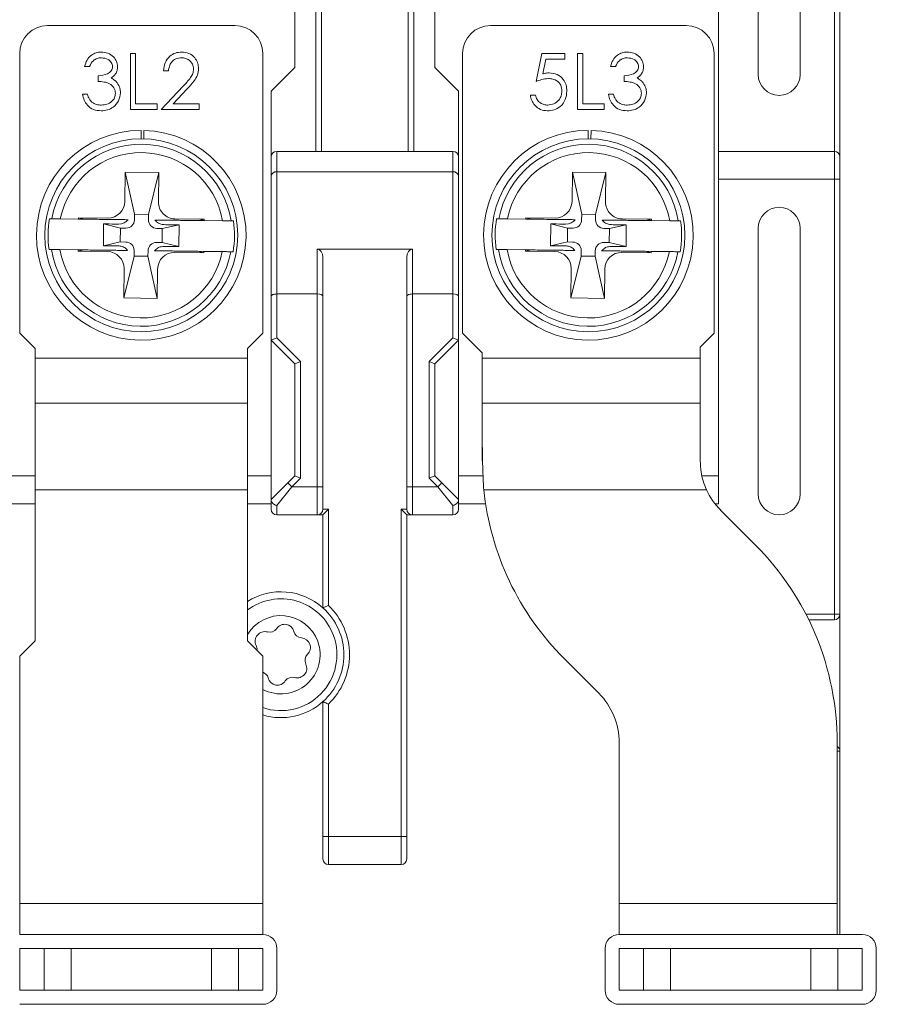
# Model space of a CAD drawing. Header units: millimetres. Extents: x 0 to 420, y 0 to 297.
# Tile 4 of 21: x 129 to 160, y 54 to 89. Entities that reach past the tile are written whole.
import ezdxf

# ---------------------------------------------------------------- set-up
doc = ezdxf.new("R2010")
doc.units = ezdxf.units.MM
doc.layers.add('COTA', color=7, linetype='Continuous')
doc.styles.add('SLDTEXTSTYLE3', font='TXT', dxfattribs={"width": 0.75})
doc.dimstyles.new('SLDDIMSTYLE0', dxfattribs={"dimtxt": 3.5, "dimasz": 3.302, "dimexe": 0, "dimexo": 0.0625, "dimgap": 0.875, "dimtad": 1, "dimdec": 1, "dimrnd": 1e-09, "dimzin": 12, "dimdsep": 46, "dimtxsty": 'SLDTEXTSTYLE3', "dimsah": 1, "dimcen": 0.09, "dimadec": 0, "dimazin": 3, "dimtfac": 1, "dimtdec": 1, "dimtofl": 0, "dimtmove": 0, "dimatfit": 3, "dimfxl": 0, "dimfrac": 2, "dimtolj": 1, "dimtzin": 12, "dimarcsym": 0})

# ---------------------------------------------------------------- blocks, each defined once
blk = doc.blocks.new('_D_5')
at = {"layer": 'COTA'}
for p, q in [((159.131, 137.325), (175.131, 137.325)), ((174.131, 137.325), (174.131, 37.525)), ((163.338, 90.992), (163.338, 91.703)), ((163.338, 91.703), (168.894, 91.703)), ((168.894, 91.703), (168.894, 90.992)), ((163.338, 77.577), (163.338, 76.866)), ((168.894, 76.866), (168.894, 77.577)), ((163.338, 76.866), (168.894, 76.866)), ((157.131, 37.525), (175.131, 37.525))]:
    blk.add_line(p, q, dxfattribs=at)
for points in [[(174.131, 137.325), (173.623, 134.023), (174.639, 134.023)], [(174.131, 37.525), (174.639, 40.827), (173.623, 40.827)]]:
    blk.add_solid(points, dxfattribs=at)
at = {"layer": 'COTA', "char_height": 3.5, "attachment_point": 1, "rotation": 90, "style": 'SLDTEXTSTYLE3'}
for s, insert in [('3,929', (164.383, 78.466)), ('99,8', (169.619, 79.759))]:
    blk.add_mtext(s, dxfattribs=dict(at, insert=insert))
blk = doc.blocks.new('_D_6')
at = {"layer": 'COTA'}
for p, q in [((159.131, 137.325), (187.131, 137.325)), ((186.131, 137.325), (186.131, 31.025)), ((175.338, 90.992), (175.338, 91.703)), ((175.338, 91.703), (180.894, 91.703)), ((180.894, 91.703), (180.894, 90.992)), ((175.338, 77.577), (175.338, 76.866)), ((180.894, 76.866), (180.894, 77.577)), ((175.338, 76.866), (180.894, 76.866)), ((121.266, 31.025), (187.131, 31.025))]:
    blk.add_line(p, q, dxfattribs=at)
for points in [[(186.131, 137.325), (185.623, 134.023), (186.639, 134.023)], [(186.131, 31.025), (186.639, 34.327), (185.623, 34.327)]]:
    blk.add_solid(points, dxfattribs=at)
at = {"layer": 'COTA', "char_height": 3.5, "attachment_point": 1, "rotation": 90, "style": 'SLDTEXTSTYLE3'}
for s, insert in [('4,185', (176.383, 78.466)), ('106,3', (181.619, 78.466))]:
    blk.add_mtext(s, dxfattribs=dict(at, insert=insert))

msp = doc.modelspace()

# ---------------------------------------------------------------- linework, layer by layer
at = {"color": 7, "linetype": 'Continuous', "lineweight": 15}
for p, q in [((157.931, 84.025), (157.931, 133.325)), ((158.131, 133.325), (158.131, 83.825)), ((139.381, 84.025), (139.381, 105.808)), ((142.881, 105.808), (142.881, 84.025)), ((139.581, 105.525), (139.581, 84.025)), ((142.681, 84.025), (142.681, 105.525)), ((155.206, 94.275), (155.206, 86.775)), ((156.706, 86.775), (156.706, 94.275)), ((138.631, 87.025), (138.631, 92.525)), ((143.631, 92.525), (143.631, 87.025)), ((153.781, 84.025), (153.781, 92.525)), ((129.781, 88.525), (136.481, 88.525)), ((145.631, 88.525), (152.631, 88.525)), ((128.781, 87.525), (128.781, 77.525)), ((132.747, 87.525), (132.926, 87.525)), ((132.747, 85.525), (132.747, 87.525)), ((132.926, 87.525), (132.926, 85.73)), ((137.481, 77.525), (137.481, 87.525)), ((144.631, 87.525), (144.631, 77.525)), ((147.259, 86.525), (147.464, 87.525)), ((147.464, 87.525), (148.285, 87.525)), ((147.605, 87.32), (147.497, 86.794)), ((148.285, 87.32), (147.605, 87.32)), ((148.285, 87.525), (148.285, 87.32)), ((148.746, 87.525), (148.926, 87.525)), ((148.746, 85.525), (148.746, 87.525)), ((148.926, 87.525), (148.926, 85.73)), ((153.631, 77.525), (153.631, 87.525)), ((131.285, 87.064), (131.106, 87.064)), ((138.631, 87.025), (137.781, 86.175)), ((144.481, 86.175), (143.631, 87.025)), ((150.105, 87.064), (149.926, 87.064)), ((131.593, 86.525), (131.593, 86.73)), ((134.106, 86.91), (133.926, 86.91)), ((150.413, 86.525), (150.413, 86.73)), ((133.849, 85.525), (134.625, 86.353)), ((134.778, 86.264), (134.278, 85.73)), ((131.029, 86.064), (131.208, 86.064)), ((137.781, 86.175), (137.781, 83.825)), ((144.481, 83.825), (144.481, 86.175)), ((147.054, 86.038), (147.234, 86.038)), ((149.849, 86.064), (150.028, 86.064)), ((132.926, 85.73), (133.696, 85.73)), ((133.696, 85.73), (133.696, 85.525)), ((134.278, 85.73), (135.208, 85.73)), ((135.208, 85.73), (135.208, 85.525)), ((148.926, 85.73), (149.695, 85.73)), ((149.695, 85.73), (149.695, 85.525)), ((133.696, 85.525), (132.747, 85.525)), ((135.208, 85.525), (133.849, 85.525)), ((149.695, 85.525), (148.746, 85.525)), ((133.122, 84.475), (133.126, 84.775)), ((133.226, 84.774), (133.222, 84.474)), ((149.122, 84.475), (149.126, 84.775)), ((149.226, 84.774), (149.222, 84.474)), ((137.781, 83.152), (137.781, 83.825)), ((137.981, 84.025), (137.981, 83.293)), ((137.981, 84.025), (144.281, 84.025)), ((144.281, 83.293), (144.281, 84.025)), ((144.481, 83.825), (144.481, 83.152)), ((153.781, 84.025), (157.931, 84.025)), ((153.781, 83.025), (153.781, 84.025)), ((157.931, 83.025), (157.931, 84.025)), ((158.131, 83.825), (158.131, 83.025)), ((132.558, 83.282), (132.545, 82.232)), ((132.89, 81.778), (132.558, 83.282)), ((133.758, 83.268), (132.558, 83.282)), ((133.39, 81.772), (133.758, 83.268)), ((133.745, 82.218), (133.758, 83.268)), ((137.781, 78.842), (137.781, 83.152)), ((137.981, 83.293), (137.981, 78.925)), ((144.281, 83.293), (137.981, 83.293)), ((144.281, 78.925), (144.281, 83.293)), ((144.481, 83.152), (144.481, 78.842)), ((148.558, 83.282), (148.545, 82.232)), ((148.89, 81.778), (148.558, 83.282)), ((149.758, 83.268), (148.558, 83.282)), ((149.39, 81.772), (149.758, 83.268)), ((149.745, 82.218), (149.758, 83.268)), ((157.931, 83.025), (153.781, 83.025)), ((153.781, 71.425), (153.781, 83.025)), ((158.131, 83.025), (157.931, 83.025)), ((157.931, 67.475), (157.931, 83.025)), ((158.131, 83.025), (158.131, 67.475)), ((132.89, 81.778), (132.888, 81.578)), ((133.39, 81.772), (132.89, 81.778)), ((133.388, 81.572), (133.39, 81.772)), ((148.89, 81.778), (148.888, 81.578)), ((149.39, 81.772), (148.89, 81.778)), ((149.388, 81.572), (149.39, 81.772)), ((129.847, 81.615), (129.929, 81.614)), ((130.888, 81.602), (130.233, 81.61)), ((130.888, 81.652), (131.102, 81.6)), ((131.938, 81.64), (130.888, 81.652)), ((130.888, 81.652), (130.888, 81.602)), ((131.102, 81.6), (130.888, 81.602)), ((131.786, 81.431), (131.776, 80.651)), ((131.786, 81.431), (132.384, 81.284)), ((133.884, 81.266), (134.486, 81.399)), ((135.388, 81.598), (134.338, 81.611)), ((134.476, 80.619), (134.486, 81.399)), ((135.173, 81.551), (135.388, 81.598)), ((135.387, 81.548), (135.173, 81.551)), ((135.387, 81.548), (135.388, 81.598)), ((136.042, 81.541), (135.387, 81.548)), ((136.346, 81.537), (136.428, 81.536)), ((145.847, 81.615), (145.929, 81.614)), ((146.888, 81.602), (146.233, 81.61)), ((146.888, 81.652), (147.102, 81.6)), ((147.938, 81.64), (146.888, 81.652)), ((146.888, 81.652), (146.888, 81.602)), ((147.102, 81.6), (146.888, 81.602)), ((147.786, 81.431), (147.776, 80.651)), ((147.786, 81.431), (148.384, 81.284)), ((149.884, 81.266), (150.486, 81.399)), ((151.388, 81.598), (150.338, 81.611)), ((150.476, 80.619), (150.486, 81.399)), ((151.173, 81.551), (151.388, 81.598)), ((151.387, 81.548), (151.173, 81.551)), ((151.387, 81.548), (151.388, 81.598)), ((152.042, 81.541), (151.387, 81.548)), ((152.346, 81.537), (152.428, 81.536)), ((132.384, 81.284), (132.378, 80.784)), ((132.584, 81.282), (132.384, 81.284)), ((133.884, 81.266), (133.684, 81.269)), ((133.878, 80.766), (133.884, 81.266)), ((148.384, 81.284), (148.378, 80.784)), ((148.584, 81.282), (148.384, 81.284)), ((149.884, 81.266), (149.684, 81.269)), ((149.878, 80.766), (149.884, 81.266)), ((155.206, 81.275), (155.206, 71.775)), ((156.706, 71.775), (156.706, 81.275)), ((132.378, 80.784), (131.776, 80.651)), ((132.378, 80.784), (132.578, 80.782)), ((133.678, 80.769), (133.878, 80.766)), ((133.878, 80.766), (134.476, 80.619)), ((148.378, 80.784), (147.776, 80.651)), ((148.378, 80.784), (148.578, 80.782)), ((149.678, 80.769), (149.878, 80.766)), ((149.878, 80.766), (150.476, 80.619)), ((129.916, 80.514), (129.834, 80.515)), ((130.22, 80.51), (130.875, 80.502)), ((130.875, 80.502), (130.874, 80.452)), ((131.089, 80.5), (130.874, 80.452)), ((130.874, 80.452), (131.924, 80.44)), ((130.875, 80.502), (131.089, 80.5)), ((132.872, 80.278), (132.504, 78.783)), ((132.874, 80.478), (132.872, 80.278)), ((132.872, 80.278), (133.372, 80.272)), ((133.372, 80.272), (133.374, 80.472)), ((134.324, 80.411), (135.374, 80.398)), ((135.16, 80.451), (135.374, 80.398)), ((135.16, 80.451), (135.374, 80.448)), ((135.374, 80.398), (135.374, 80.448)), ((135.374, 80.448), (136.029, 80.441)), ((136.415, 80.436), (136.333, 80.437)), ((139.431, 78.925), (139.431, 80.525)), ((139.431, 80.525), (142.831, 80.525)), ((142.831, 80.525), (142.831, 78.925)), ((145.916, 80.514), (145.834, 80.515)), ((146.22, 80.51), (146.875, 80.502)), ((146.875, 80.502), (146.874, 80.452)), ((147.089, 80.5), (146.874, 80.452)), ((146.874, 80.452), (147.924, 80.44)), ((146.875, 80.502), (147.089, 80.5)), ((148.872, 80.278), (148.504, 78.783)), ((148.874, 80.478), (148.872, 80.278)), ((148.872, 80.278), (149.372, 80.272)), ((149.372, 80.272), (149.374, 80.472)), ((150.324, 80.411), (151.374, 80.398)), ((151.16, 80.451), (151.374, 80.398)), ((151.16, 80.451), (151.374, 80.448)), ((151.374, 80.398), (151.374, 80.448)), ((151.374, 80.448), (152.029, 80.441)), ((152.415, 80.436), (152.333, 80.437)), ((133.372, 80.272), (133.704, 78.768)), ((139.631, 80.242), (139.631, 78.842)), ((142.631, 78.842), (142.631, 80.242)), ((149.372, 80.272), (149.704, 78.768)), ((132.517, 79.833), (132.504, 78.783)), ((133.704, 78.768), (133.717, 79.818)), ((148.517, 79.833), (148.504, 78.783)), ((149.704, 78.768), (149.717, 79.818)), ((137.981, 78.925), (139.431, 78.925)), ((137.981, 78.925), (137.981, 77.358)), ((139.431, 72.025), (139.431, 78.925)), ((142.831, 78.925), (144.281, 78.925)), ((142.831, 78.925), (142.831, 72.025)), ((144.281, 77.358), (144.281, 78.925)), ((132.504, 78.783), (133.704, 78.768)), ((137.781, 77.275), (137.781, 78.842)), ((139.631, 78.842), (139.631, 72.025)), ((142.631, 72.025), (142.631, 78.842)), ((144.481, 78.842), (144.481, 77.275)), ((148.504, 78.783), (149.704, 78.768)), ((128.781, 77.525), (129.331, 76.975)), ((136.931, 76.975), (137.481, 77.525)), ((144.631, 77.525), (145.331, 76.825)), ((153.131, 77.025), (153.631, 77.525)), ((137.781, 77.275), (137.981, 77.358)), ((138.631, 76.425), (137.781, 77.275)), ((137.781, 77.275), (137.781, 71.575)), ((137.981, 77.358), (138.831, 76.508)), ((143.431, 76.508), (144.281, 77.358)), ((144.481, 77.275), (143.631, 76.425)), ((144.481, 77.275), (144.281, 77.358)), ((144.481, 71.575), (144.481, 77.275)), ((129.331, 76.975), (129.331, 76.625)), ((136.931, 76.625), (136.931, 76.975)), ((145.331, 76.625), (145.331, 76.825)), ((153.131, 76.625), (153.131, 77.025)), ((129.331, 76.625), (129.331, 75.025)), ((129.331, 76.625), (136.931, 76.625)), ((136.931, 75.025), (136.931, 76.625)), ((138.631, 76.425), (138.831, 76.508)), ((138.631, 72.425), (138.631, 76.425)), ((138.831, 76.508), (138.831, 72.342)), ((143.631, 76.425), (143.431, 76.508)), ((143.431, 72.342), (143.431, 76.508)), ((143.631, 76.425), (143.631, 72.425)), ((145.331, 76.625), (153.131, 76.625)), ((145.331, 75.025), (145.331, 76.625)), ((153.131, 75.025), (153.131, 76.625)), ((129.331, 75.025), (129.331, 71.925)), ((129.331, 75.025), (136.931, 75.025)), ((136.931, 71.925), (136.931, 75.025)), ((145.331, 73.932), (145.331, 75.025)), ((145.331, 75.025), (153.131, 75.025)), ((153.131, 72.961), (153.131, 75.025)), ((145.331, 72.961), (145.331, 73.932)), ((128.481, 72.425), (129.331, 72.425)), ((136.931, 72.425), (137.781, 72.425)), ((138.372, 72.167), (138.631, 72.425)), ((138.831, 72.342), (138.514, 72.025)), ((138.631, 72.425), (138.831, 72.342)), ((143.631, 72.425), (143.431, 72.342)), ((143.748, 72.025), (143.431, 72.342)), ((143.631, 72.425), (143.89, 72.167)), ((144.481, 72.425), (145.349, 72.425)), ((153.194, 72.425), (153.781, 72.425)), ((129.331, 71.925), (136.931, 71.925)), ((129.331, 71.925), (129.331, 66.525)), ((136.931, 66.525), (136.931, 71.925)), ((137.781, 71.575), (138.372, 72.167)), ((138.514, 72.025), (137.981, 71.359)), ((138.372, 72.167), (138.514, 72.025)), ((138.514, 72.025), (139.431, 72.025)), ((139.431, 72.025), (139.631, 72.025)), ((139.431, 71.025), (139.431, 72.025)), ((139.631, 72.025), (139.631, 71.225)), ((142.631, 72.025), (142.831, 72.025)), ((142.631, 71.225), (142.631, 72.025)), ((142.831, 72.025), (143.748, 72.025)), ((142.831, 72.025), (142.831, 71.025)), ((143.89, 72.167), (143.748, 72.025)), ((144.281, 71.359), (143.748, 72.025)), ((143.89, 72.167), (144.481, 71.575)), ((145.385, 71.925), (153.356, 71.925)), ((137.781, 71.225), (137.781, 71.543)), ((144.481, 71.543), (144.481, 71.225)), ((129.331, 71.425), (128.481, 71.425)), ((137.781, 71.425), (136.931, 71.425)), ((137.981, 71.359), (137.981, 71.025)), ((139.631, 71.225), (139.831, 71.225)), ((139.831, 71.225), (139.631, 71.025)), ((139.831, 71.225), (139.831, 67.79)), ((142.431, 71.225), (142.631, 71.225)), ((142.431, 59.525), (142.431, 71.225)), ((142.631, 71.025), (142.431, 71.225)), ((144.281, 71.025), (144.281, 71.359)), ((145.45, 71.425), (144.481, 71.425)), ((153.781, 71.425), (153.658, 71.425)), ((153.863, 71.193), (155.102, 69.954)), ((139.431, 71.025), (137.981, 71.025)), ((139.631, 71.025), (139.431, 71.025)), ((139.631, 67.702), (139.631, 71.025)), ((142.631, 71.025), (142.631, 59.525)), ((142.831, 71.025), (142.631, 71.025)), ((144.281, 71.025), (142.831, 71.025)), ((157.931, 67.275), (157.015, 67.275)), ((158.131, 67.475), (157.931, 67.475)), ((157.931, 67.275), (157.931, 67.475)), ((158.131, 67.475), (158.131, 62.575)), ((129.331, 66.525), (128.781, 65.975)), ((137.481, 65.975), (136.931, 66.525)), ((128.781, 65.975), (128.781, 57.125)), ((137.481, 57.125), (137.481, 65.975)), ((148.26, 65.89), (149.499, 64.651)), ((139.631, 59.525), (139.631, 64.348)), ((139.831, 64.261), (139.831, 59.525)), ((150.231, 62.883), (150.231, 57.125)), ((158.031, 57.125), (158.031, 62.883)), ((158.131, 62.575), (158.131, 56.025)), ((139.631, 59.525), (139.831, 59.525)), ((139.631, 58.725), (139.631, 59.525)), ((139.831, 59.525), (142.431, 59.525)), ((139.831, 59.525), (139.831, 58.525)), ((142.431, 59.525), (142.631, 59.525)), ((142.431, 58.525), (142.431, 59.525)), ((142.631, 59.525), (142.631, 58.725)), ((142.431, 58.525), (139.831, 58.525)), ((128.781, 57.125), (128.781, 56.025)), ((128.781, 57.125), (137.481, 57.125)), ((137.481, 56.025), (137.481, 57.125)), ((150.231, 57.125), (158.031, 57.125)), ((150.231, 57.125), (150.231, 56.025)), ((158.031, 56.025), (158.031, 57.125)), ((137.481, 56.025), (128.781, 56.025)), ((158.931, 56.025), (150.231, 56.025)), ((128.781, 54.025), (128.781, 55.525)), ((128.781, 55.525), (129.654, 55.525)), ((129.654, 54.025), (129.654, 55.525)), ((129.654, 55.525), (130.62, 55.525)), ((130.62, 55.525), (130.62, 54.025)), ((130.62, 55.525), (135.642, 55.525)), ((135.642, 54.025), (135.642, 55.525)), ((135.642, 55.525), (136.608, 55.525)), ((136.608, 55.525), (136.608, 54.025)), ((136.608, 55.525), (137.481, 55.525)), ((137.481, 55.525), (137.481, 54.025)), ((137.981, 54.025), (137.981, 55.525)), ((149.731, 55.525), (149.731, 54.025)), ((150.231, 54.025), (150.231, 55.525)), ((150.231, 55.525), (151.104, 55.525)), ((151.104, 54.025), (151.104, 55.525)), ((151.104, 55.525), (152.07, 55.525)), ((152.07, 55.525), (152.07, 54.025)), ((152.07, 55.525), (157.092, 55.525)), ((157.092, 54.025), (157.092, 55.525)), ((157.092, 55.525), (158.058, 55.525)), ((158.058, 55.525), (158.058, 54.025)), ((158.058, 55.525), (158.931, 55.525)), ((158.931, 55.525), (158.931, 54.025)), ((159.431, 54.025), (159.431, 55.525)), ((129.654, 54.025), (128.781, 54.025)), ((130.62, 54.025), (129.654, 54.025)), ((130.62, 54.025), (135.642, 54.025)), ((136.608, 54.025), (135.642, 54.025)), ((137.481, 54.025), (136.608, 54.025)), ((151.104, 54.025), (150.231, 54.025)), ((152.07, 54.025), (151.104, 54.025)), ((152.07, 54.025), (157.092, 54.025)), ((158.058, 54.025), (157.092, 54.025)), ((158.931, 54.025), (158.058, 54.025)), ((128.781, 53.525), (137.481, 53.525)), ((150.231, 53.525), (158.931, 53.525))]:
    msp.add_line(p, q, dxfattribs=at)
at = {"color": 8, "linetype": 'Continuous', "lineweight": 15}
for p, q in [((156.914, 67.475), (157.931, 67.475)), ((158.031, 62.575), (158.131, 62.575))]:
    msp.add_line(p, q, dxfattribs=at)
at = {"color": 7, "linetype": 'Continuous', "lineweight": 15}
for centre in [(133.131, 81.025), (149.131, 81.025)]:
    msp.add_circle(centre, 3.45, dxfattribs=at)
for centre, radius, start, end in [((129.781, 87.525), 1, 90, 180), ((136.481, 87.525), 1, 0, 90), ((145.631, 87.525), 1, 90, 180), ((152.631, 87.525), 1, 0, 90), ((155.956, 86.775), 0.75, 180, 0), ((133.131, 81.025), 3.75, 90.0796, 88.5516), ((149.131, 81.025), 3.75, 90.0796, 88.5516), ((133.131, 81.025), 3.255, 9.0429, 169.5883), ((149.131, 81.025), 3.255, 9.0429, 169.5883), ((133.131, 81.025), 2.956, 10.0373, 168.5939), ((137.981, 83.825), 0.2, 90, 180), ((144.281, 83.825), 0.2, 0, 90), ((149.131, 81.025), 2.956, 10.0373, 168.5939), ((157.931, 83.825), 0.2, 0, 90), ((137.956, 83.116), 0.179, 81.9505, 168.5782), ((144.306, 83.116), 0.179, 11.4218, 98.0495), ((131.945, 82.24), 0.6, 269.3156, 359.3156), ((134.345, 82.211), 0.6, 179.3156, 269.3156), ((147.945, 82.24), 0.6, 269.3156, 359.3156), ((150.345, 82.211), 0.6, 179.3156, 269.3156), ((155.956, 81.275), 0.75, 0, 180), ((133.131, 81.025), 3.336, 169.8268, 188.8044), ((132.588, 81.582), 0.3, 269.3156, 359.3156), ((133.688, 81.569), 0.3, 179.3156, 269.3156), ((133.131, 81.025), 3.336, 349.8268, 8.8044), ((149.131, 81.025), 3.336, 169.8268, 188.8044), ((148.588, 81.582), 0.3, 269.3156, 359.3156), ((149.688, 81.569), 0.3, 179.3156, 269.3156), ((149.131, 81.025), 3.336, 349.8268, 8.8044), ((132.574, 80.482), 0.3, 359.3156, 89.3156), ((133.674, 80.469), 0.3, 89.3156, 179.3156), ((148.574, 80.482), 0.3, 359.3156, 89.3156), ((149.674, 80.469), 0.3, 89.3156, 179.3156), ((133.131, 81.025), 3.255, 189.0429, 349.5883), ((133.131, 81.025), 2.956, 190.0373, 348.5939), ((131.917, 79.84), 0.6, 359.3156, 89.3156), ((134.317, 79.811), 0.6, 89.3156, 179.3156), ((149.131, 81.025), 3.255, 189.0429, 349.5883), ((149.131, 81.025), 2.956, 190.0373, 348.5939), ((147.917, 79.84), 0.6, 359.3156, 89.3156), ((150.317, 79.811), 0.6, 89.3156, 179.3156), ((155.331, 72.961), 10, 185.9438, 225), ((155.631, 72.961), 2.5, 204.4698, 225), ((155.956, 71.775), 0.75, 180, 0), ((137.981, 71.225), 0.2, 180, 270), ((139.431, 71.225), 0.2, 270, 0), ((142.831, 71.225), 0.2, 180, 270), ((144.281, 71.225), 0.2, 270, 0), ((148.031, 62.883), 10, 0, 45), ((138.131, 66.025), 2.25, 48.1897, 122.231), ((138.131, 66.025), 2, 20.1172, 126.8699), ((138.131, 66.025), 2.25, 311.8103, 48.1897), ((138.131, 66.025), 2.45, 313.9378, 46.0622), ((157.931, 67.475), 0.2, 270, 0), ((137.727, 67.129), 0.3, 253.9947, 326.2396), ((138.261, 66.772), 0.342, 13.9947, 146.2396), ((137.55, 66.511), 0.342, 73.9947, 206.2396), ((138.131, 66.025), 2, 251.0344, 20.1172), ((138.884, 66.927), 0.3, 193.9947, 266.2396), ((138.842, 66.286), 0.342, 313.9947, 86.2396), ((136.973, 66.227), 0.3, 352.0958, 26.2396), ((139.289, 65.824), 0.3, 133.9947, 206.2396), ((138.712, 65.54), 0.342, 253.9947, 26.2396), ((137.378, 65.124), 0.3, 13.9947, 69.8319), ((138.001, 65.279), 0.342, 193.9947, 326.2396), ((138.535, 64.922), 0.3, 73.9947, 146.2396), ((147.731, 62.883), 2.5, 0, 45), ((138.131, 66.025), 2.25, 253.2086, 311.8103), ((157.931, 62.575), 0.2, 0, 60), ((139.831, 58.725), 0.2, 180, 270), ((142.431, 58.725), 0.2, 270, 0), ((137.481, 55.525), 0.5, 0, 90), ((150.231, 55.525), 0.5, 90, 180), ((158.931, 55.525), 0.5, 0, 90), ((137.481, 54.025), 0.5, 270, 0), ((150.231, 54.025), 0.5, 180, 270), ((158.931, 54.025), 0.5, 270, 0)]:
    msp.add_arc(centre, radius, start, end, dxfattribs=at)
at = {"color": 8, "linetype": 'Continuous', "lineweight": 15}
for start, end in [(20.1172, 148.9973), (242.336, 20.1172)]:
    msp.add_arc((138.131, 66.025), 1.4, start, end, dxfattribs=at)
at = {"color": 7, "linetype": 'Continuous', "lineweight": 15}
for centre, major_axis, ratio, start_param, end_param in [((139.431, 80.242), (0, 0.283), 0.707107, 4.712389, 6.283185), ((142.831, 80.242), (0, -0.283), 0.707107, 3.141593, 4.712389), ((137.981, 78.842), (0.2, 0), 0.414214, 1.570796, 3.141593), ((139.431, 78.842), (0.2, 0), 0.414214, 0, 1.570796), ((142.831, 78.842), (0.2, 0), 0.414214, 1.570796, 3.141593), ((144.281, 78.842), (0.2, 0), 0.414214, 0, 1.570796)]:
    msp.add_ellipse(centre, major_axis=major_axis, ratio=ratio, start_param=start_param, end_param=end_param, dxfattribs=at)
for points, knots in [([(131.106, 87.064), (131.129, 87.141), (131.175, 87.294), (131.328, 87.464), (131.513, 87.562), (131.638, 87.572), (131.701, 87.577)], [0, 0, 0, 0, 0.2802877, 0.5596797, 0.7797465, 1, 1, 1, 1]), ([(131.704, 87.371), (131.652, 87.367), (131.548, 87.359), (131.383, 87.259), (131.322, 87.138), (131.285, 87.064)], [0, 0, 0, 0, 0.280622, 0.560395, 1, 1, 1, 1]), ([(131.701, 87.577), (131.782, 87.568), (131.944, 87.55), (132.138, 87.422), (132.261, 87.248), (132.277, 87.12), (132.285, 87.057)], [0, 0, 0, 0, 0.280085, 0.559868, 0.780099, 1, 1, 1, 1]), ([(132.106, 87.058), (132.096, 87.11), (132.075, 87.215), (131.922, 87.345), (131.786, 87.361), (131.704, 87.371)], [0, 0, 0, 0, 0.278886, 0.560018, 1, 1, 1, 1]), ([(133.926, 86.91), (133.938, 87.007), (133.961, 87.201), (134.132, 87.423), (134.349, 87.557), (134.502, 87.57), (134.579, 87.577)], [0, 0, 0, 0, 0.280033, 0.559551, 0.779669, 1, 1, 1, 1]), ([(134.569, 87.371), (134.501, 87.364), (134.365, 87.351), (134.21, 87.226), (134.128, 87.069), (134.113, 86.963), (134.106, 86.91)], [0, 0, 0, 0, 0.279723, 0.558902, 0.779155, 1, 1, 1, 1]), ([(135.003, 86.966), (134.995, 87.028), (134.978, 87.152), (134.856, 87.283), (134.715, 87.36), (134.618, 87.368), (134.569, 87.371)], [0, 0, 0, 0, 0.279151, 0.55896, 0.779341, 1, 1, 1, 1]), ([(134.579, 87.577), (134.668, 87.568), (134.846, 87.551), (135.044, 87.389), (135.164, 87.191), (135.176, 87.052), (135.183, 86.982)], [0, 0, 0, 0, 0.279891, 0.559188, 0.779573, 1, 1, 1, 1]), ([(149.926, 87.064), (149.949, 87.141), (149.995, 87.294), (150.148, 87.464), (150.333, 87.562), (150.458, 87.572), (150.521, 87.577)], [0, 0, 0, 0, 0.2802877, 0.5596797, 0.7797465, 1, 1, 1, 1]), ([(150.524, 87.371), (150.472, 87.367), (150.368, 87.359), (150.203, 87.259), (150.142, 87.138), (150.105, 87.064)], [0, 0, 0, 0, 0.280622, 0.560395, 1, 1, 1, 1]), ([(150.521, 87.577), (150.602, 87.568), (150.764, 87.55), (150.958, 87.422), (151.081, 87.248), (151.097, 87.12), (151.105, 87.057)], [0, 0, 0, 0, 0.280085, 0.559868, 0.780099, 1, 1, 1, 1]), ([(150.926, 87.058), (150.916, 87.11), (150.895, 87.215), (150.742, 87.345), (150.606, 87.361), (150.524, 87.371)], [0, 0, 0, 0, 0.278886, 0.560018, 1, 1, 1, 1]), ([(131.593, 86.73), (131.706, 86.741), (131.875, 86.757), (132.041, 86.874), (132.098, 86.973), (132.103, 87.03), (132.106, 87.058)], [0, 0, 0, 0, 0.499383, 0.748985, 0.874533, 1, 1, 1, 1]), ([(132.285, 87.057), (132.282, 87.011), (132.276, 86.918), (132.204, 86.765), (132.109, 86.691), (132.052, 86.645)], [0, 0, 0, 0, 0.280508, 0.560792, 1, 1, 1, 1]), ([(134.625, 86.353), (134.721, 86.452), (134.855, 86.589), (134.987, 86.803), (134.998, 86.912), (135.003, 86.966)], [0, 0, 0, 0, 0.5607551, 0.780531, 1, 1, 1, 1]), ([(135.183, 86.982), (135.175, 86.903), (135.158, 86.744), (134.998, 86.504), (134.862, 86.355), (134.778, 86.264)], [0, 0, 0, 0, 0.279291, 0.559158, 1, 1, 1, 1]), ([(150.413, 86.73), (150.526, 86.741), (150.695, 86.757), (150.861, 86.874), (150.918, 86.973), (150.923, 87.03), (150.926, 87.058)], [0, 0, 0, 0, 0.499383, 0.748985, 0.874533, 1, 1, 1, 1]), ([(151.105, 87.057), (151.102, 87.011), (151.096, 86.918), (151.024, 86.765), (150.929, 86.691), (150.872, 86.645)], [0, 0, 0, 0, 0.280508, 0.560792, 1, 1, 1, 1]), ([(132.052, 86.645), (132.098, 86.621), (132.181, 86.577), (132.242, 86.506), (132.269, 86.475)], [0, 0, 0, 0, 0.559838, 1, 1, 1, 1]), ([(147.7, 86.628), (147.615, 86.619), (147.464, 86.604), (147.322, 86.549), (147.259, 86.525)], [0, 0, 0, 0, 0.559424, 1, 1, 1, 1]), ([(147.497, 86.794), (147.54, 86.806), (147.617, 86.827), (147.697, 86.831), (147.732, 86.833)], [0, 0, 0, 0, 0.560064, 1, 1, 1, 1]), ([(148.182, 86.186), (148.175, 86.256), (148.16, 86.394), (148.025, 86.544), (147.862, 86.618), (147.754, 86.625), (147.7, 86.628)], [0, 0, 0, 0, 0.27958, 0.558678, 0.779109, 1, 1, 1, 1]), ([(147.732, 86.833), (147.828, 86.823), (148.019, 86.802), (148.23, 86.623), (148.346, 86.404), (148.357, 86.254), (148.362, 86.179)], [0, 0, 0, 0, 0.279653, 0.558978, 0.77928, 1, 1, 1, 1]), ([(150.872, 86.645), (150.918, 86.621), (151.001, 86.577), (151.062, 86.506), (151.089, 86.475)], [0, 0, 0, 0, 0.559838, 1, 1, 1, 1]), ([(132.208, 86.102), (132.206, 86.137), (132.2, 86.207), (132.137, 86.333), (132.006, 86.457), (131.801, 86.511), (131.662, 86.521), (131.593, 86.525)], [0, 0, 0, 0, 0.125228, 0.250498, 0.499262, 0.749061, 1, 1, 1, 1]), ([(132.269, 86.475), (132.307, 86.414), (132.375, 86.304), (132.384, 86.176), (132.388, 86.119)], [0, 0, 0, 0, 0.55946, 1, 1, 1, 1]), ([(151.028, 86.102), (151.026, 86.137), (151.02, 86.207), (150.957, 86.333), (150.826, 86.457), (150.621, 86.511), (150.482, 86.521), (150.413, 86.525)], [0, 0, 0, 0, 0.125228, 0.250498, 0.499262, 0.749061, 1, 1, 1, 1]), ([(151.089, 86.475), (151.127, 86.414), (151.195, 86.304), (151.204, 86.176), (151.208, 86.119)], [0, 0, 0, 0, 0.5594596, 1, 1, 1, 1]), ([(131.696, 85.474), (131.604, 85.482), (131.421, 85.498), (131.205, 85.652), (131.079, 85.854), (131.046, 85.994), (131.029, 86.064)], [0, 0, 0, 0, 0.279876, 0.559011, 0.77927, 1, 1, 1, 1]), ([(131.208, 86.064), (131.227, 86.006), (131.259, 85.902), (131.333, 85.822), (131.365, 85.787)], [0, 0, 0, 0, 0.560694, 1, 1, 1, 1]), ([(132.388, 86.119), (132.374, 86.021), (132.345, 85.825), (132.157, 85.609), (131.928, 85.492), (131.774, 85.48), (131.696, 85.474)], [0, 0, 0, 0, 0.279346, 0.558802, 0.779291, 1, 1, 1, 1]), ([(131.699, 85.679), (131.769, 85.684), (131.907, 85.693), (132.075, 85.796), (132.188, 85.939), (132.202, 86.048), (132.208, 86.102)], [0, 0, 0, 0, 0.280589, 0.5601406, 0.7803078, 1, 1, 1, 1]), ([(147.664, 85.474), (147.579, 85.483), (147.407, 85.5), (147.214, 85.654), (147.093, 85.84), (147.067, 85.972), (147.054, 86.038)], [0, 0, 0, 0, 0.279598, 0.559039, 0.779352, 1, 1, 1, 1]), ([(147.234, 86.038), (147.249, 85.982), (147.28, 85.869), (147.402, 85.754), (147.538, 85.691), (147.629, 85.683), (147.675, 85.679)], [0, 0, 0, 0, 0.279976, 0.559201, 0.779645, 1, 1, 1, 1]), ([(148.362, 86.179), (148.35, 86.075), (148.327, 85.867), (148.147, 85.626), (147.909, 85.493), (147.746, 85.48), (147.664, 85.474)], [0, 0, 0, 0, 0.279891, 0.559331, 0.779439, 1, 1, 1, 1]), ([(147.675, 85.679), (147.75, 85.688), (147.9, 85.705), (148.066, 85.842), (148.168, 86.009), (148.178, 86.127), (148.182, 86.186)], [0, 0, 0, 0, 0.2796052, 0.5593883, 0.7795748, 1, 1, 1, 1]), ([(150.516, 85.474), (150.424, 85.482), (150.241, 85.498), (150.025, 85.652), (149.899, 85.854), (149.866, 85.994), (149.849, 86.064)], [0, 0, 0, 0, 0.279876, 0.559011, 0.77927, 1, 1, 1, 1]), ([(150.028, 86.064), (150.047, 86.006), (150.079, 85.902), (150.153, 85.822), (150.185, 85.787)], [0, 0, 0, 0, 0.5606944, 1, 1, 1, 1]), ([(151.208, 86.119), (151.194, 86.021), (151.165, 85.825), (150.977, 85.609), (150.749, 85.492), (150.594, 85.48), (150.516, 85.474)], [0, 0, 0, 0, 0.279346, 0.558802, 0.779291, 1, 1, 1, 1]), ([(150.519, 85.679), (150.589, 85.684), (150.727, 85.693), (150.895, 85.796), (151.008, 85.939), (151.022, 86.048), (151.028, 86.102)], [0, 0, 0, 0, 0.280589, 0.560141, 0.780308, 1, 1, 1, 1]), ([(131.365, 85.787), (131.423, 85.751), (131.525, 85.687), (131.646, 85.681), (131.699, 85.679)], [0, 0, 0, 0, 0.558702, 1, 1, 1, 1]), ([(150.185, 85.787), (150.243, 85.751), (150.345, 85.687), (150.466, 85.681), (150.519, 85.679)], [0, 0, 0, 0, 0.5587023, 1, 1, 1, 1]), ([(130.233, 81.61), (130.198, 81.61), (130.129, 81.611), (130.037, 81.612), (129.968, 81.613), (129.937, 81.613), (129.931, 81.614), (129.929, 81.614)], [0, 0, 0, 0, 0.2319821, 0.4640431, 0.693925, 0.9202645, 1, 1, 1, 1]), ([(132.657, 81.581), (132.584, 81.582), (132.475, 81.583), (132.297, 81.585), (132.188, 81.587), (132.112, 81.587), (131.999, 81.589), (131.656, 81.593), (131.341, 81.597), (131.102, 81.6)], [0, 0, 0, 0, 0.273316, 0.401099, 0.476375, 0.513964, 0.539603, 0.650075, 1, 1, 1, 1]), ([(132.657, 81.581), (132.624, 81.547), (132.557, 81.479), (132.325, 81.394), (132.062, 81.432), (131.851, 81.432), (131.786, 81.431)], [0, 0, 0, 0, 0.1560433, 0.3075538, 0.785598, 1, 1, 1, 1]), ([(134.486, 81.399), (134.39, 81.401), (134.213, 81.405), (133.988, 81.399), (133.807, 81.421), (133.691, 81.486), (133.638, 81.546), (133.618, 81.57)], [0, 0, 0, 0, 0.310931, 0.579237, 0.738736, 0.898684, 1, 1, 1, 1]), ([(135.173, 81.551), (134.983, 81.553), (134.71, 81.556), (134.398, 81.56), (134.254, 81.562), (134.164, 81.563), (134.028, 81.565), (133.825, 81.567), (133.697, 81.569), (133.618, 81.57)], [0, 0, 0, 0, 0.276112, 0.395446, 0.454891, 0.482457, 0.53095, 0.708038, 1, 1, 1, 1]), ([(136.346, 81.537), (136.34, 81.537), (136.327, 81.537), (136.268, 81.538), (136.186, 81.539), (136.106, 81.54), (136.057, 81.54), (136.042, 81.541)], [0, 0, 0, 0, 0.223322, 0.4465844, 0.6714938, 0.8997056, 1, 1, 1, 1]), ([(146.233, 81.61), (146.198, 81.61), (146.129, 81.611), (146.037, 81.612), (145.968, 81.613), (145.937, 81.613), (145.931, 81.614), (145.929, 81.614)], [0, 0, 0, 0, 0.231982, 0.464043, 0.693925, 0.920264, 1, 1, 1, 1]), ([(148.657, 81.581), (148.584, 81.582), (148.475, 81.583), (148.297, 81.585), (148.188, 81.587), (148.112, 81.587), (147.999, 81.589), (147.656, 81.593), (147.341, 81.597), (147.102, 81.6)], [0, 0, 0, 0, 0.273316, 0.401099, 0.476375, 0.513964, 0.539603, 0.650075, 1, 1, 1, 1]), ([(148.657, 81.581), (148.624, 81.547), (148.557, 81.479), (148.325, 81.394), (148.062, 81.432), (147.851, 81.432), (147.786, 81.431)], [0, 0, 0, 0, 0.1560433, 0.3075538, 0.785598, 1, 1, 1, 1]), ([(150.486, 81.399), (150.39, 81.401), (150.213, 81.405), (149.988, 81.399), (149.807, 81.421), (149.691, 81.486), (149.638, 81.546), (149.618, 81.57)], [0, 0, 0, 0, 0.310931, 0.579237, 0.738736, 0.898684, 1, 1, 1, 1]), ([(151.173, 81.551), (150.983, 81.553), (150.71, 81.556), (150.398, 81.56), (150.254, 81.562), (150.164, 81.563), (150.028, 81.565), (149.825, 81.567), (149.697, 81.569), (149.618, 81.57)], [0, 0, 0, 0, 0.276112, 0.395446, 0.454891, 0.482457, 0.53095, 0.708038, 1, 1, 1, 1]), ([(152.346, 81.537), (152.34, 81.537), (152.327, 81.537), (152.268, 81.538), (152.186, 81.539), (152.106, 81.54), (152.057, 81.54), (152.042, 81.541)], [0, 0, 0, 0, 0.223322, 0.446584, 0.671494, 0.899706, 1, 1, 1, 1]), ([(131.776, 80.651), (131.872, 80.65), (132.049, 80.646), (132.274, 80.652), (132.455, 80.63), (132.571, 80.564), (132.624, 80.504), (132.644, 80.481)], [0, 0, 0, 0, 0.310931, 0.5792367, 0.7387358, 0.8986839, 1, 1, 1, 1]), ([(133.605, 80.47), (133.639, 80.504), (133.706, 80.572), (133.875, 80.636), (134.135, 80.618), (134.345, 80.619), (134.476, 80.619)], [0, 0, 0, 0, 0.157938, 0.310704, 0.570269, 1, 1, 1, 1]), ([(147.776, 80.651), (147.872, 80.65), (148.049, 80.646), (148.274, 80.652), (148.455, 80.63), (148.571, 80.564), (148.624, 80.504), (148.644, 80.481)], [0, 0, 0, 0, 0.310931, 0.579237, 0.738736, 0.898684, 1, 1, 1, 1]), ([(149.605, 80.47), (149.639, 80.504), (149.706, 80.572), (149.875, 80.636), (150.135, 80.618), (150.345, 80.619), (150.476, 80.619)], [0, 0, 0, 0, 0.1579383, 0.3107037, 0.5702691, 1, 1, 1, 1]), ([(129.916, 80.514), (129.922, 80.514), (129.935, 80.513), (129.994, 80.513), (130.076, 80.512), (130.156, 80.511), (130.205, 80.51), (130.22, 80.51)], [0, 0, 0, 0, 0.223322, 0.446584, 0.671494, 0.899706, 1, 1, 1, 1]), ([(131.089, 80.5), (131.279, 80.497), (131.552, 80.494), (131.864, 80.49), (132.008, 80.489), (132.098, 80.488), (132.234, 80.486), (132.437, 80.484), (132.565, 80.482), (132.644, 80.481)], [0, 0, 0, 0, 0.276112, 0.395446, 0.454891, 0.482457, 0.53095, 0.708038, 1, 1, 1, 1]), ([(133.605, 80.47), (133.679, 80.469), (133.789, 80.467), (133.967, 80.465), (134.074, 80.464), (134.146, 80.463), (134.248, 80.462), (134.593, 80.458), (134.909, 80.454), (135.16, 80.451)], [0, 0, 0, 0, 0.276659, 0.40432, 0.474871, 0.511825, 0.537319, 0.632058, 1, 1, 1, 1]), ([(136.029, 80.441), (136.064, 80.44), (136.133, 80.439), (136.225, 80.438), (136.294, 80.437), (136.325, 80.437), (136.331, 80.437), (136.333, 80.437)], [0, 0, 0, 0, 0.231982, 0.464043, 0.693925, 0.920264, 1, 1, 1, 1]), ([(145.916, 80.514), (145.922, 80.514), (145.935, 80.513), (145.994, 80.513), (146.076, 80.512), (146.156, 80.511), (146.205, 80.51), (146.22, 80.51)], [0, 0, 0, 0, 0.223322, 0.446584, 0.671494, 0.899706, 1, 1, 1, 1]), ([(147.089, 80.5), (147.279, 80.497), (147.552, 80.494), (147.864, 80.49), (148.008, 80.489), (148.098, 80.488), (148.234, 80.486), (148.437, 80.484), (148.565, 80.482), (148.644, 80.481)], [0, 0, 0, 0, 0.276112, 0.395446, 0.454891, 0.482457, 0.53095, 0.708038, 1, 1, 1, 1]), ([(149.605, 80.47), (149.679, 80.469), (149.789, 80.467), (149.967, 80.465), (150.074, 80.464), (150.146, 80.463), (150.248, 80.462), (150.593, 80.458), (150.909, 80.454), (151.16, 80.451)], [0, 0, 0, 0, 0.276659, 0.4043197, 0.4748712, 0.5118253, 0.5373185, 0.6320585, 1, 1, 1, 1]), ([(152.029, 80.441), (152.064, 80.44), (152.133, 80.439), (152.225, 80.438), (152.294, 80.437), (152.325, 80.437), (152.331, 80.437), (152.333, 80.437)], [0, 0, 0, 0, 0.2319821, 0.4640431, 0.693925, 0.9202645, 1, 1, 1, 1]), ([(145.331, 73.932), (145.333, 73.645), (145.335, 73.204), (145.357, 72.497), (145.375, 72.118), (145.385, 71.925)], [0, 0, 0, 0, 0.477355, 0.734222, 1, 1, 1, 1]), ([(153.356, 71.925), (153.313, 72.029), (153.229, 72.235), (153.149, 72.587), (153.137, 72.826), (153.131, 72.961)], [0, 0, 0, 0, 0.30982, 0.611834, 1, 1, 1, 1]), ([(137.781, 71.543), (137.781, 71.552), (137.781, 71.57), (137.781, 71.575), (137.781, 71.575), (137.781, 71.575)], [0, 0, 0, 0, 0.463983, 0.923545, 1, 1, 1, 1]), ([(137.781, 71.543), (137.783, 71.528), (137.787, 71.498), (137.82, 71.451), (137.868, 71.408), (137.923, 71.378), (137.962, 71.364), (137.98, 71.36), (137.981, 71.359)], [0, 0, 0, 0, 0.203507, 0.40682, 0.615073, 0.830936, 0.987177, 1, 1, 1, 1]), ([(144.481, 71.543), (144.479, 71.528), (144.475, 71.498), (144.442, 71.451), (144.394, 71.408), (144.339, 71.378), (144.3, 71.364), (144.282, 71.36), (144.281, 71.359)], [0, 0, 0, 0, 0.203507, 0.40682, 0.615073, 0.830936, 0.987177, 1, 1, 1, 1]), ([(144.481, 71.575), (144.481, 71.574), (144.481, 71.572), (144.481, 71.557), (144.481, 71.545), (144.481, 71.543)], [0, 0, 0, 0, 0.4719002, 0.8739021, 1, 1, 1, 1]), ([(139.831, 67.79), (139.83, 67.789), (139.81, 67.78), (139.768, 67.763), (139.712, 67.738), (139.667, 67.718), (139.637, 67.705), (139.633, 67.703), (139.631, 67.702)], [0, 0, 0, 0, 0.010188, 0.200932, 0.416549, 0.615701, 0.807719, 1, 1, 1, 1]), ([(139.831, 64.261), (139.83, 64.261), (139.81, 64.27), (139.768, 64.288), (139.712, 64.312), (139.667, 64.332), (139.637, 64.346), (139.633, 64.347), (139.631, 64.348)], [0, 0, 0, 0, 0.010188, 0.200932, 0.416549, 0.615701, 0.807719, 1, 1, 1, 1])]:
    msp.add_open_spline(points, degree=3, knots=knots, dxfattribs=at)

# ---------------------------------------------------------------- dimensions: what is measured, and where the dimension line sits
at = {"layer": 'COTA'}
for base, p2, picture, middle in [((186.131, 31.025), (120.266, 31.025), '_D_6', (186.131, 84.285)), ((174.131, 37.525), (156.131, 37.525), '_D_5', (174.131, 84.285))]:
    dim = msp.add_linear_dim(base=base, p1=(158.131, 137.325), p2=p2, angle=90, dimstyle='SLDDIMSTYLE0', dxfattribs=at)
    dim.commit()
    dim.dimension.update_dxf_attribs({"geometry": picture, "text_midpoint": middle, "dimtype": 160})

doc.saveas('drawing.dxf')
